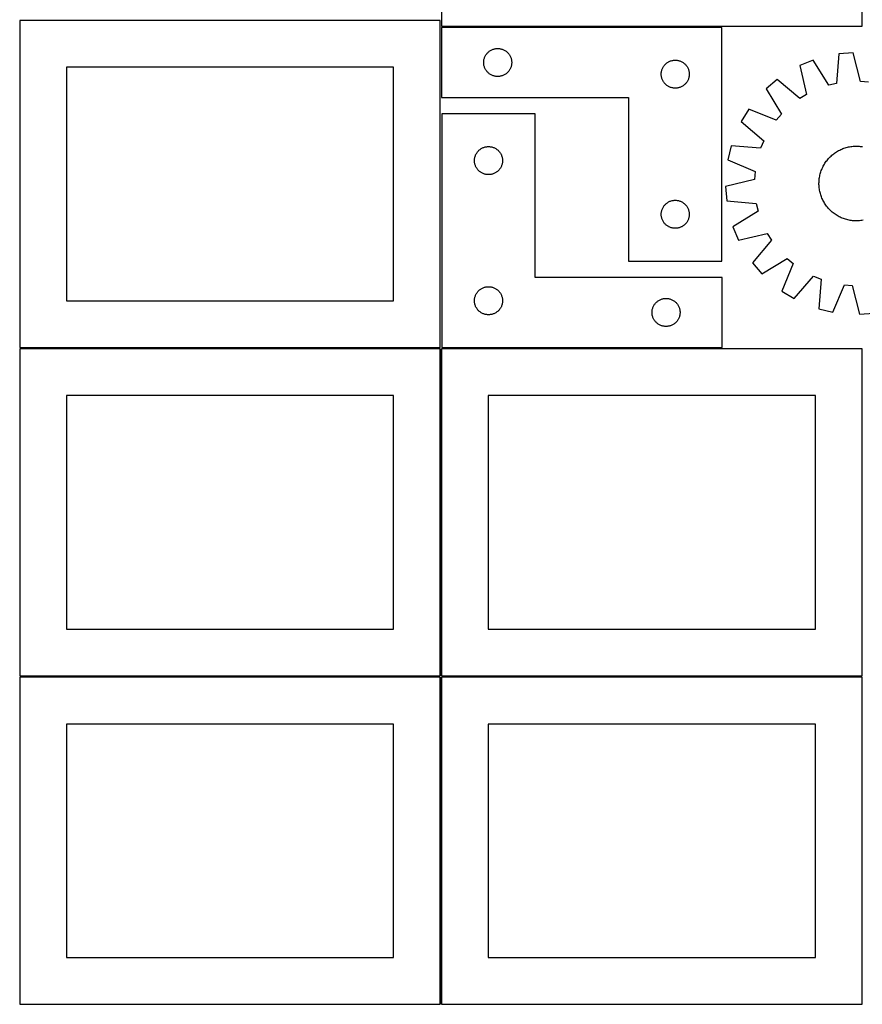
# Model space of a CAD drawing. Header units: millimetres. Extents: x 7 to 1493, y 7 to 2993.
# Tile 1 of 15: x 7 to 908, y 7 to 1060. Entities that reach past the tile are written whole.
import ezdxf

# ---------------------------------------------------------------- set-up
doc = ezdxf.new("R2010")
doc.units = ezdxf.units.MM
doc.layers.add('COMMON', color=5, linetype='CONTINUOUS', true_color=0x0000ff)
doc.layers.add('CUT', color=7, linetype='CONTINUOUS', true_color=0x000000)

msp = doc.modelspace()

# ---------------------------------------------------------------- linework, layer by layer
at = {"layer": 'COMMON'}
for p, q in [((458.089687, 1052.796075), (758.089687, 1052.796075)), ((457.299608, 358.024779), (457.299608, 708.024779)), ((758.244477, 708.77478), (458.244477, 708.77478)), ((456.549607, 357.274779), (6.549607, 357.274779)), ((457.299608, 6.524778), (457.299608, 356.524778)), ((908.049608, 357.274779), (458.049608, 357.274779))]:
    msp.add_line(p, q, dxfattribs=at)
at = {"layer": 'CUT'}
for p, q in [((458.058479, 1403.546076), (458.058479, 1053.546076)), ((908.058479, 1053.546076), (908.058479, 1403.546076)), ((456.524767, 1059.549513), (6.524767, 1059.549513)), ((6.524767, 1059.549513), (6.524767, 709.549513)), ((456.524767, 709.549513), (456.524767, 1059.549513)), ((458.058479, 1053.546076), (908.058479, 1053.546076)), ((758.089687, 1052.046075), (458.089687, 1052.046075)), ((458.089687, 1052.046075), (458.089687, 977.046075)), ((758.089687, 802.046075), (758.089687, 1052.046075)), ((505.035408, 1021.934296), (505.433053, 1022.596517)), ((505.433053, 1022.596517), (505.864262, 1023.237391)), ((505.864262, 1023.237391), (506.32789, 1023.855217)), ((506.32789, 1023.855217), (506.822708, 1024.448356)), ((506.822708, 1024.448356), (507.347404, 1025.015237)), ((507.347404, 1025.015237), (507.900587, 1025.554355)), ((507.900587, 1025.554355), (508.480789, 1026.064281)), ((508.480789, 1026.064281), (509.086473, 1026.543663)), ((509.086473, 1026.543663), (509.716031, 1026.99123)), ((509.716031, 1026.99123), (510.367795, 1027.405794)), ((510.367795, 1027.405794), (511.040036, 1027.786257)), ((511.040036, 1027.786257), (511.730971, 1028.131608)), ((511.730971, 1028.131608), (512.438768, 1028.440934)), ((512.438768, 1028.440934), (513.161551, 1028.713413)), ((513.161551, 1028.713413), (513.897402, 1028.948323)), ((513.897402, 1028.948323), (514.644371, 1029.14504)), ((514.644371, 1029.14504), (515.400475, 1029.303044)), ((515.400475, 1029.303044), (516.163711, 1029.421915)), ((516.163711, 1029.421915), (516.932055, 1029.501337)), ((516.932055, 1029.501337), (517.703468, 1029.541102)), ((517.703468, 1029.541102), (518.475905, 1029.541102)), ((518.475905, 1029.541102), (519.247319, 1029.501337)), ((519.247319, 1029.501337), (520.015662, 1029.421915)), ((520.015662, 1029.421915), (520.778898, 1029.303044)), ((520.778898, 1029.303044), (521.535003, 1029.14504)), ((521.535003, 1029.14504), (522.281971, 1028.948323)), ((522.281971, 1028.948323), (523.017822, 1028.713413)), ((523.017822, 1028.713413), (523.740605, 1028.440934)), ((523.740605, 1028.440934), (524.448403, 1028.131608)), ((524.448403, 1028.131608), (525.139338, 1027.786257)), ((525.139338, 1027.786257), (525.811579, 1027.405794)), ((525.811579, 1027.405794), (526.463343, 1026.99123)), ((526.463343, 1026.99123), (527.092901, 1026.543663)), ((527.092901, 1026.543663), (527.698584, 1026.064281)), ((527.698584, 1026.064281), (528.278787, 1025.554355)), ((528.278787, 1025.554355), (528.83197, 1025.015237)), ((528.83197, 1025.015237), (529.356666, 1024.448356)), ((529.356666, 1024.448356), (529.851484, 1023.855217)), ((529.851484, 1023.855217), (530.315112, 1023.237391)), ((530.315112, 1023.237391), (530.74632, 1022.596517)), ((530.74632, 1022.596517), (531.143965, 1021.934296)), ((883.327872, 1023.760192), (880.650573, 992.10886)), ((898.666889, 1024.962316), (883.327872, 1023.760192)), ((906.24227, 994.11449), (898.666889, 1024.962316)), ((503.089687, 1014.546075), (503.109575, 1015.318256)), ((503.109575, 1013.773893), (503.089687, 1014.546075)), ((503.109575, 1015.318256), (503.169189, 1016.088389)), ((503.169189, 1013.00376), (503.109575, 1013.773893)), ((503.169189, 1016.088389), (503.268368, 1016.854433)), ((503.268368, 1012.237716), (503.169189, 1013.00376)), ((503.268368, 1016.854433), (503.406851, 1017.614356)), ((503.406851, 1011.477794), (503.268368, 1012.237716)), ((503.406851, 1017.614356), (503.584271, 1018.366141)), ((503.584271, 1018.366141), (503.800156, 1019.107797)), ((503.800156, 1019.107797), (504.053934, 1019.837356)), ((504.053934, 1019.837356), (504.344933, 1020.552883)), ((504.344933, 1020.552883), (504.67238, 1021.252481)), ((504.67238, 1021.252481), (505.035408, 1021.934296)), ((531.143965, 1021.934296), (531.506993, 1021.252481)), ((531.506993, 1021.252481), (531.83444, 1020.552883)), ((531.83444, 1020.552883), (532.125439, 1019.837356)), ((532.125439, 1019.837356), (532.379217, 1019.107797)), ((532.379217, 1019.107797), (532.595103, 1018.366141)), ((532.595103, 1018.366141), (532.772522, 1017.614356)), ((532.772522, 1017.614356), (532.911005, 1016.854433)), ((532.911005, 1012.237716), (532.772522, 1011.477794)), ((532.911005, 1016.854433), (533.010185, 1016.088389)), ((533.010185, 1013.00376), (532.911005, 1012.237716)), ((533.010185, 1016.088389), (533.069798, 1015.318256)), ((533.069798, 1013.773893), (533.010185, 1013.00376)), ((533.069798, 1015.318256), (533.089687, 1014.546075)), ((533.089687, 1014.546075), (533.069798, 1013.773893)), ((696.32789, 1011.355217), (696.822708, 1011.948356)), ((696.822708, 1011.948356), (697.347404, 1012.515237)), ((697.347404, 1012.515237), (697.900587, 1013.054355)), ((697.900587, 1013.054355), (698.480789, 1013.564281)), ((698.480789, 1013.564281), (699.086473, 1014.043663)), ((699.086473, 1014.043663), (699.716031, 1014.49123)), ((699.716031, 1014.49123), (700.367795, 1014.905794)), ((700.367795, 1014.905794), (701.040036, 1015.286257)), ((701.040036, 1015.286257), (701.730971, 1015.631608)), ((701.730971, 1015.631608), (702.438768, 1015.940934)), ((702.438768, 1015.940934), (703.161551, 1016.213413)), ((703.161551, 1016.213413), (703.897402, 1016.448323)), ((703.897402, 1016.448323), (704.644371, 1016.64504)), ((704.644371, 1016.64504), (705.400475, 1016.803044)), ((705.400475, 1016.803044), (706.163711, 1016.921915)), ((706.163711, 1016.921915), (706.932055, 1017.001337)), ((706.932055, 1017.001337), (707.703468, 1017.041102)), ((707.703468, 1017.041102), (708.475905, 1017.041102)), ((708.475905, 1017.041102), (709.247319, 1017.001337)), ((709.247319, 1017.001337), (710.015662, 1016.921915)), ((710.015662, 1016.921915), (710.778898, 1016.803044)), ((710.778898, 1016.803044), (711.535003, 1016.64504)), ((711.535003, 1016.64504), (712.281971, 1016.448323)), ((712.281971, 1016.448323), (713.017822, 1016.213413)), ((713.017822, 1016.213413), (713.740605, 1015.940934)), ((713.740605, 1015.940934), (714.448403, 1015.631608)), ((714.448403, 1015.631608), (715.139338, 1015.286257)), ((715.139338, 1015.286257), (715.811579, 1014.905794)), ((715.811579, 1014.905794), (716.463343, 1014.49123)), ((716.463343, 1014.49123), (717.092901, 1014.043663)), ((717.092901, 1014.043663), (717.698584, 1013.564281)), ((717.698584, 1013.564281), (718.278787, 1013.054355)), ((718.278787, 1013.054355), (718.83197, 1012.515237)), ((718.83197, 1012.515237), (719.356666, 1011.948356)), ((719.356666, 1011.948356), (719.851484, 1011.355217)), ((855.575363, 1017.107069), (841.358568, 1011.223764)), ((872.312481, 990.109965), (855.575363, 1017.107069)), ((406.524767, 1009.549513), (56.524767, 1009.549513)), ((56.524767, 1009.549513), (56.524767, 759.549513)), ((406.524767, 759.549513), (406.524767, 1009.549513)), ((503.584271, 1010.726008), (503.406851, 1011.477794)), ((503.800156, 1009.984352), (503.584271, 1010.726008)), ((504.053934, 1009.254793), (503.800156, 1009.984352)), ((504.344933, 1008.539266), (504.053934, 1009.254793)), ((504.67238, 1007.839668), (504.344933, 1008.539266)), ((505.035408, 1007.157854), (504.67238, 1007.839668)), ((505.433053, 1006.495632), (505.035408, 1007.157854)), ((505.864262, 1005.854758), (505.433053, 1006.495632)), ((506.32789, 1005.236932), (505.864262, 1005.854758)), ((506.822708, 1004.643793), (506.32789, 1005.236932)), ((507.347404, 1004.076912), (506.822708, 1004.643793)), ((507.900587, 1003.537794), (507.347404, 1004.076912)), ((508.480789, 1003.027868), (507.900587, 1003.537794)), ((509.086473, 1002.548486), (508.480789, 1003.027868)), ((509.716031, 1002.100919), (509.086473, 1002.548486)), ((510.367795, 1001.686355), (509.716031, 1002.100919)), ((511.040036, 1001.305893), (510.367795, 1001.686355)), ((511.730971, 1000.960541), (511.040036, 1001.305893)), ((525.139338, 1001.305893), (524.448403, 1000.960541)), ((525.811579, 1001.686355), (525.139338, 1001.305893)), ((526.463343, 1002.100919), (525.811579, 1001.686355)), ((527.092901, 1002.548486), (526.463343, 1002.100919)), ((527.698584, 1003.027868), (527.092901, 1002.548486)), ((528.278787, 1003.537794), (527.698584, 1003.027868)), ((528.83197, 1004.076912), (528.278787, 1003.537794)), ((529.356666, 1004.643793), (528.83197, 1004.076912)), ((529.851484, 1005.236932), (529.356666, 1004.643793)), ((530.315112, 1005.854758), (529.851484, 1005.236932)), ((530.74632, 1006.495632), (530.315112, 1005.854758)), ((531.143965, 1007.157854), (530.74632, 1006.495632)), ((531.506993, 1007.839668), (531.143965, 1007.157854)), ((531.83444, 1008.539266), (531.506993, 1007.839668)), ((532.125439, 1009.254793), (531.83444, 1008.539266)), ((532.379217, 1009.984352), (532.125439, 1009.254793)), ((532.595103, 1010.726008), (532.379217, 1009.984352)), ((532.772522, 1011.477794), (532.595103, 1010.726008)), ((693.089687, 1002.046075), (693.109575, 1002.818256)), ((693.109575, 1001.273893), (693.089687, 1002.046075)), ((693.109575, 1002.818256), (693.169189, 1003.588389)), ((693.169189, 1000.50376), (693.109575, 1001.273893)), ((693.169189, 1003.588389), (693.268368, 1004.354433)), ((693.268368, 1004.354433), (693.406851, 1005.114356)), ((693.406851, 1005.114356), (693.584271, 1005.866141)), ((693.584271, 1005.866141), (693.800156, 1006.607797)), ((693.800156, 1006.607797), (694.053934, 1007.337356)), ((694.053934, 1007.337356), (694.344933, 1008.052883)), ((694.344933, 1008.052883), (694.67238, 1008.752481)), ((694.67238, 1008.752481), (695.035408, 1009.434296)), ((695.035408, 1009.434296), (695.433053, 1010.096517)), ((695.433053, 1010.096517), (695.864262, 1010.737391)), ((695.864262, 1010.737391), (696.32789, 1011.355217)), ((719.851484, 1011.355217), (720.315112, 1010.737391)), ((720.315112, 1010.737391), (720.74632, 1010.096517)), ((720.74632, 1010.096517), (721.143965, 1009.434296)), ((721.143965, 1009.434296), (721.506993, 1008.752481)), ((721.506993, 1008.752481), (721.83444, 1008.052883)), ((721.83444, 1008.052883), (722.125439, 1007.337356)), ((722.125439, 1007.337356), (722.379217, 1006.607797)), ((722.379217, 1006.607797), (722.595103, 1005.866141)), ((722.595103, 1005.866141), (722.772522, 1005.114356)), ((722.772522, 1005.114356), (722.911005, 1004.354433)), ((722.911005, 1004.354433), (723.010185, 1003.588389)), ((723.010185, 1003.588389), (723.069798, 1002.818256)), ((723.069798, 1001.273893), (723.010185, 1000.50376)), ((723.069798, 1002.818256), (723.089687, 1002.046075)), ((723.089687, 1002.046075), (723.069798, 1001.273893)), ((841.358568, 1011.223764), (848.593104, 980.294227)), ((512.438768, 1000.651215), (511.730971, 1000.960541)), ((513.161551, 1000.378736), (512.438768, 1000.651215)), ((513.897402, 1000.143826), (513.161551, 1000.378736)), ((514.644371, 999.947109), (513.897402, 1000.143826)), ((515.400475, 999.789105), (514.644371, 999.947109)), ((516.163711, 999.670234), (515.400475, 999.789105)), ((516.932055, 999.590812), (516.163711, 999.670234)), ((517.703468, 999.551048), (516.932055, 999.590812)), ((518.475905, 999.551048), (517.703468, 999.551048)), ((519.247319, 999.590812), (518.475905, 999.551048)), ((520.015662, 999.670234), (519.247319, 999.590812)), ((520.778898, 999.789105), (520.015662, 999.670234)), ((521.535003, 999.947109), (520.778898, 999.789105)), ((522.281971, 1000.143826), (521.535003, 999.947109)), ((523.017822, 1000.378736), (522.281971, 1000.143826)), ((523.740605, 1000.651215), (523.017822, 1000.378736)), ((524.448403, 1000.960541), (523.740605, 1000.651215)), ((693.268368, 999.737716), (693.169189, 1000.50376)), ((693.406851, 998.977794), (693.268368, 999.737716)), ((693.584271, 998.226008), (693.406851, 998.977794)), ((693.800156, 997.484352), (693.584271, 998.226008)), ((694.053934, 996.754793), (693.800156, 997.484352)), ((694.344933, 996.039266), (694.053934, 996.754793)), ((694.67238, 995.339668), (694.344933, 996.039266)), ((695.035408, 994.657854), (694.67238, 995.339668)), ((695.433053, 993.995632), (695.035408, 994.657854)), ((695.864262, 993.354758), (695.433053, 993.995632)), ((696.32789, 992.736932), (695.864262, 993.354758)), ((696.822708, 992.143793), (696.32789, 992.736932)), ((697.347404, 991.576912), (696.822708, 992.143793)), ((697.900587, 991.037794), (697.347404, 991.576912)), ((698.480789, 990.527868), (697.900587, 991.037794)), ((718.278787, 991.037794), (717.698584, 990.527868)), ((718.83197, 991.576912), (718.278787, 991.037794)), ((719.356666, 992.143793), (718.83197, 991.576912)), ((719.851484, 992.736932), (719.356666, 992.143793)), ((720.315112, 993.354758), (719.851484, 992.736932)), ((720.74632, 993.995632), (720.315112, 993.354758)), ((721.143965, 994.657854), (720.74632, 993.995632)), ((721.506993, 995.339668), (721.143965, 994.657854)), ((721.83444, 996.039266), (721.506993, 995.339668)), ((722.125439, 996.754793), (721.83444, 996.039266)), ((722.379217, 997.484352), (722.125439, 996.754793)), ((722.595103, 998.226008), (722.379217, 997.484352)), ((722.772522, 998.977794), (722.595103, 998.226008)), ((722.911005, 999.737716), (722.772522, 998.977794)), ((723.010185, 1000.50376), (722.911005, 999.737716)), ((817.020291, 996.320271), (805.317356, 986.331684)), ((841.2808, 975.816553), (817.020291, 996.320271)), ((880.650573, 992.10886), (872.312481, 990.109965)), ((914.78996, 993.43894), (906.24227, 994.11449)), ((699.086473, 990.048486), (698.480789, 990.527868)), ((699.716031, 989.600919), (699.086473, 990.048486)), ((700.367795, 989.186355), (699.716031, 989.600919)), ((701.040036, 988.805893), (700.367795, 989.186355)), ((701.730971, 988.460541), (701.040036, 988.805893)), ((702.438768, 988.151215), (701.730971, 988.460541)), ((703.161551, 987.878736), (702.438768, 988.151215)), ((703.897402, 987.643826), (703.161551, 987.878736)), ((704.644371, 987.447109), (703.897402, 987.643826)), ((705.400475, 987.289105), (704.644371, 987.447109)), ((706.163711, 987.170234), (705.400475, 987.289105)), ((706.932055, 987.090812), (706.163711, 987.170234)), ((707.703468, 987.051048), (706.932055, 987.090812)), ((708.475905, 987.051048), (707.703468, 987.051048)), ((709.247319, 987.090812), (708.475905, 987.051048)), ((710.015662, 987.170234), (709.247319, 987.090812)), ((710.778898, 987.289105), (710.015662, 987.170234)), ((711.535003, 987.447109), (710.778898, 987.289105)), ((712.281971, 987.643826), (711.535003, 987.447109)), ((713.017822, 987.878736), (712.281971, 987.643826)), ((713.740605, 988.151215), (713.017822, 987.878736)), ((714.448403, 988.460541), (713.740605, 988.151215)), ((715.139338, 988.805893), (714.448403, 988.460541)), ((715.811579, 989.186355), (715.139338, 988.805893)), ((716.463343, 989.600919), (715.811579, 989.186355)), ((717.092901, 990.048486), (716.463343, 989.600919)), ((717.698584, 990.527868), (717.092901, 990.048486)), ((805.317356, 986.331684), (821.755562, 959.151542)), ((848.593104, 980.294227), (841.2808, 975.816553)), ((458.089687, 977.046075), (658.089687, 977.046075)), ((658.089687, 977.046075), (658.089687, 802.046075)), ((558.244477, 959.52478), (458.244477, 959.52478)), ((458.244477, 959.52478), (458.244477, 709.52478)), ((558.244477, 784.52478), (558.244477, 959.52478)), ((786.775712, 964.636679), (778.732203, 951.520562)), ((816.184824, 952.633394), (786.775712, 964.636679)), ((821.755562, 959.151542), (816.184824, 952.633394)), ((778.732203, 951.520562), (802.764991, 930.750396)), ((802.764991, 930.750396), (799.481124, 922.829816)), ((494.827171, 916.231187), (495.190198, 916.913001)), ((495.190198, 916.913001), (495.587844, 917.575223)), ((495.587844, 917.575223), (496.019052, 918.216096)), ((496.019052, 918.216096), (496.48268, 918.833922)), ((496.48268, 918.833922), (496.977498, 919.427062)), ((496.977498, 919.427062), (497.502194, 919.993942)), ((497.502194, 919.993942), (498.055377, 920.53306)), ((498.055377, 920.53306), (498.635579, 921.042987)), ((498.635579, 921.042987), (499.241263, 921.522369)), ((499.241263, 921.522369), (499.870821, 921.969935)), ((499.870821, 921.969935), (500.522585, 922.384499)), ((500.522585, 922.384499), (501.194826, 922.764962)), ((501.194826, 922.764962), (501.885761, 923.110314)), ((501.885761, 923.110314), (502.593559, 923.41964)), ((502.593559, 923.41964), (503.316341, 923.692118)), ((503.316341, 923.692118), (504.052192, 923.927028)), ((504.052192, 923.927028), (504.799161, 924.123746)), ((504.799161, 924.123746), (505.555266, 924.281749)), ((505.555266, 924.281749), (506.318502, 924.40062)), ((506.318502, 924.40062), (507.086845, 924.480043)), ((507.086845, 924.480043), (507.858258, 924.519807)), ((507.858258, 924.519807), (508.630696, 924.519807)), ((508.630696, 924.519807), (509.402109, 924.480043)), ((509.402109, 924.480043), (510.170452, 924.40062)), ((510.170452, 924.40062), (510.933688, 924.281749)), ((510.933688, 924.281749), (511.689793, 924.123746)), ((511.689793, 924.123746), (512.436762, 923.927028)), ((512.436762, 923.927028), (513.172613, 923.692118)), ((513.172613, 923.692118), (513.895395, 923.41964)), ((513.895395, 923.41964), (514.603193, 923.110314)), ((514.603193, 923.110314), (515.294128, 922.764962)), ((515.294128, 922.764962), (515.966369, 922.384499)), ((515.966369, 922.384499), (516.618133, 921.969935)), ((516.618133, 921.969935), (517.247691, 921.522369)), ((517.247691, 921.522369), (517.853375, 921.042987)), ((517.853375, 921.042987), (518.433577, 920.53306)), ((518.433577, 920.53306), (518.98676, 919.993942)), ((518.98676, 919.993942), (519.511456, 919.427062)), ((519.511456, 919.427062), (520.006274, 918.833922)), ((520.006274, 918.833922), (520.469902, 918.216096)), ((520.469902, 918.216096), (520.90111, 917.575223)), ((520.90111, 917.575223), (521.298756, 916.913001)), ((521.298756, 916.913001), (521.661783, 916.231187)), ((767.802176, 925.157703), (764.205448, 910.197954)), ((799.481124, 922.829816), (767.802176, 925.157703)), ((877.662344, 916.805861), (878.673356, 917.552092)), ((878.673356, 917.552092), (879.70731, 918.266198)), ((879.70731, 918.266198), (880.763183, 918.947475)), ((880.763183, 918.947475), (881.839935, 919.595249)), ((881.839935, 919.595249), (882.936503, 920.208882)), ((882.936503, 920.208882), (884.051805, 920.787769)), ((884.051805, 920.787769), (885.184739, 921.331337)), ((885.184739, 921.331337), (886.334188, 921.839051)), ((886.334188, 921.839051), (887.499018, 922.310409)), ((887.499018, 922.310409), (888.678079, 922.744946)), ((888.678079, 922.744946), (889.870207, 923.142234)), ((889.870207, 923.142234), (891.074226, 923.50188)), ((891.074226, 923.50188), (892.288947, 923.82353)), ((892.288947, 923.82353), (893.513173, 924.106865)), ((893.513173, 924.106865), (894.745694, 924.351607)), ((894.745694, 924.351607), (895.985294, 924.557513)), ((895.985294, 924.557513), (897.230751, 924.724382)), ((897.230751, 924.724382), (898.480834, 924.852047)), ((898.480834, 924.852047), (899.734311, 924.940383)), ((899.734311, 924.940383), (900.989944, 924.989303)), ((900.989944, 924.989303), (902.246493, 924.998758)), ((902.246493, 924.998758), (903.50272, 924.968739)), ((903.50272, 924.968739), (904.757384, 924.899277)), ((904.757384, 924.899277), (906.009247, 924.790438)), ((906.009247, 924.790438), (907.257074, 924.642331)), ((907.257074, 924.642331), (908.499632, 924.455103)), ((493.244477, 909.52478), (493.264366, 910.296961)), ((493.264366, 908.752599), (493.244477, 909.52478)), ((493.264366, 910.296961), (493.323979, 911.067095)), ((493.323979, 907.982465), (493.264366, 908.752599)), ((493.323979, 911.067095), (493.423159, 911.833139)), ((493.423159, 907.216421), (493.323979, 907.982465)), ((493.423159, 911.833139), (493.561642, 912.593061)), ((493.561642, 906.456499), (493.423159, 907.216421)), ((493.561642, 912.593061), (493.739061, 913.344847)), ((493.739061, 905.704713), (493.561642, 906.456499)), ((493.739061, 913.344847), (493.954946, 914.086502)), ((493.954946, 914.086502), (494.208725, 914.816061)), ((494.208725, 914.816061), (494.499723, 915.531589)), ((494.499723, 915.531589), (494.827171, 916.231187)), ((521.661783, 916.231187), (521.989231, 915.531589)), ((521.989231, 915.531589), (522.280229, 914.816061)), ((522.280229, 914.816061), (522.534008, 914.086502)), ((522.534008, 914.086502), (522.749893, 913.344847)), ((522.749893, 913.344847), (522.927312, 912.593061)), ((522.927312, 906.456499), (522.749893, 905.704713)), ((522.927312, 912.593061), (523.065795, 911.833139)), ((523.065795, 907.216421), (522.927312, 906.456499)), ((523.065795, 911.833139), (523.164975, 911.067095)), ((523.164975, 907.982465), (523.065795, 907.216421)), ((523.164975, 911.067095), (523.224588, 910.296961)), ((523.224588, 908.752599), (523.164975, 907.982465)), ((523.224588, 910.296961), (523.244477, 909.52478)), ((523.244477, 909.52478), (523.224588, 908.752599)), ((764.205448, 910.197954), (793.480322, 897.870892)), ((867.657261, 905.642817), (868.32257, 906.708824)), ((868.32257, 906.708824), (869.021036, 907.753406)), ((869.021036, 907.753406), (869.751968, 908.775534)), ((869.751968, 908.775534), (870.514645, 909.774198)), ((870.514645, 909.774198), (871.308314, 910.748414)), ((871.308314, 910.748414), (872.132193, 911.697219)), ((872.132193, 911.697219), (872.985468, 912.619677)), ((872.985468, 912.619677), (873.867297, 913.514877)), ((873.867297, 913.514877), (874.77681, 914.381938)), ((874.77681, 914.381938), (875.713109, 915.220001)), ((875.713109, 915.220001), (876.67527, 916.028242)), ((876.67527, 916.028242), (877.662344, 916.805861)), ((493.954946, 904.963058), (493.739061, 905.704713)), ((494.208725, 904.233499), (493.954946, 904.963058)), ((494.499723, 903.517971), (494.208725, 904.233499)), ((494.827171, 902.818373), (494.499723, 903.517971)), ((495.190198, 902.136559), (494.827171, 902.818373)), ((495.587844, 901.474337), (495.190198, 902.136559)), ((496.019052, 900.833464), (495.587844, 901.474337)), ((496.48268, 900.215638), (496.019052, 900.833464)), ((496.977498, 899.622498), (496.48268, 900.215638)), ((497.502194, 899.055618), (496.977498, 899.622498)), ((498.055377, 898.5165), (497.502194, 899.055618)), ((498.635579, 898.006573), (498.055377, 898.5165)), ((499.241263, 897.527191), (498.635579, 898.006573)), ((499.870821, 897.079625), (499.241263, 897.527191)), ((500.522585, 896.665061), (499.870821, 897.079625)), ((501.194826, 896.284598), (500.522585, 896.665061)), ((501.885761, 895.939246), (501.194826, 896.284598)), ((502.593559, 895.62992), (501.885761, 895.939246)), ((514.603193, 895.939246), (513.895395, 895.62992)), ((515.294128, 896.284598), (514.603193, 895.939246)), ((515.966369, 896.665061), (515.294128, 896.284598)), ((516.618133, 897.079625), (515.966369, 896.665061)), ((517.247691, 897.527191), (516.618133, 897.079625)), ((517.853375, 898.006573), (517.247691, 897.527191)), ((518.433577, 898.5165), (517.853375, 898.006573)), ((518.98676, 899.055618), (518.433577, 898.5165)), ((519.511456, 899.622498), (518.98676, 899.055618)), ((520.006274, 900.215638), (519.511456, 899.622498)), ((520.469902, 900.833464), (520.006274, 900.215638)), ((520.90111, 901.474337), (520.469902, 900.833464)), ((521.298756, 902.136559), (520.90111, 901.474337)), ((521.661783, 902.818373), (521.298756, 902.136559)), ((521.989231, 903.517971), (521.661783, 902.818373)), ((522.280229, 904.233499), (521.989231, 903.517971)), ((522.534008, 904.963058), (522.280229, 904.233499)), ((522.749893, 905.704713), (522.534008, 904.963058)), ((793.480322, 897.870892), (792.804772, 889.323202)), ((863.258539, 895.264404), (863.600026, 896.473699)), ((863.600026, 896.473699), (863.979328, 897.671671)), ((863.979328, 897.671671), (864.396073, 898.857137)), ((864.396073, 898.857137), (864.849849, 900.028928)), ((864.849849, 900.028928), (865.340207, 901.185888)), ((865.340207, 901.185888), (865.866665, 902.326874)), ((865.866665, 902.326874), (866.428701, 903.450761)), ((866.428701, 903.450761), (867.025763, 904.556439)), ((867.025763, 904.556439), (867.657261, 905.642817)), ((503.316341, 895.357442), (502.593559, 895.62992)), ((504.052192, 895.122532), (503.316341, 895.357442)), ((504.799161, 894.925814), (504.052192, 895.122532)), ((505.555266, 894.767811), (504.799161, 894.925814)), ((506.318502, 894.64894), (505.555266, 894.767811)), ((507.086845, 894.569517), (506.318502, 894.64894)), ((507.858258, 894.529753), (507.086845, 894.569517)), ((508.630696, 894.529753), (507.858258, 894.529753)), ((509.402109, 894.569517), (508.630696, 894.529753)), ((510.170452, 894.64894), (509.402109, 894.569517)), ((510.933688, 894.767811), (510.170452, 894.64894)), ((511.689793, 894.925814), (510.933688, 894.767811)), ((512.436762, 895.122532), (511.689793, 894.925814)), ((513.172613, 895.357442), (512.436762, 895.122532)), ((513.895395, 895.62992), (513.172613, 895.357442)), ((792.804772, 889.323202), (761.956946, 881.747821)), ((861.920505, 885.327425), (861.950523, 886.583652)), ((861.92996, 884.070876), (861.920505, 885.327425)), ((861.950523, 886.583652), (862.019986, 887.838316)), ((862.019986, 887.838316), (862.128824, 889.090179)), ((862.128824, 889.090179), (862.276931, 890.338006)), ((862.276931, 890.338006), (862.46416, 891.580565)), ((862.46416, 891.580565), (862.690326, 892.816629)), ((862.690326, 892.816629), (862.955206, 894.04498)), ((862.955206, 894.04498), (863.258539, 895.264404)), ((761.956946, 881.747821), (763.159071, 866.408804)), ((861.97888, 882.815243), (861.92996, 884.070876)), ((862.067216, 881.561766), (861.97888, 882.815243)), ((862.194881, 880.311683), (862.067216, 881.561766)), ((862.361749, 879.066226), (862.194881, 880.311683)), ((862.567656, 877.826626), (862.361749, 879.066226)), ((862.812397, 876.594105), (862.567656, 877.826626)), ((863.095733, 875.369879), (862.812397, 876.594105)), ((863.417382, 874.155158), (863.095733, 875.369879)), ((699.086473, 864.043663), (699.716031, 864.49123)), ((699.716031, 864.49123), (700.367795, 864.905794)), ((700.367795, 864.905794), (701.040036, 865.286257)), ((701.040036, 865.286257), (701.730971, 865.631608)), ((701.730971, 865.631608), (702.438768, 865.940934)), ((702.438768, 865.940934), (703.161551, 866.213413)), ((703.161551, 866.213413), (703.897402, 866.448323)), ((703.897402, 866.448323), (704.644371, 866.64504)), ((704.644371, 866.64504), (705.400475, 866.803044)), ((705.400475, 866.803044), (706.163711, 866.921915)), ((706.163711, 866.921915), (706.932055, 867.001337)), ((706.932055, 867.001337), (707.703468, 867.041102)), ((707.703468, 867.041102), (708.475905, 867.041102)), ((708.475905, 867.041102), (709.247319, 867.001337)), ((709.247319, 867.001337), (710.015662, 866.921915)), ((710.015662, 866.921915), (710.778898, 866.803044)), ((710.778898, 866.803044), (711.535003, 866.64504)), ((711.535003, 866.64504), (712.281971, 866.448323)), ((712.281971, 866.448323), (713.017822, 866.213413)), ((713.017822, 866.213413), (713.740605, 865.940934)), ((713.740605, 865.940934), (714.448403, 865.631608)), ((714.448403, 865.631608), (715.139338, 865.286257)), ((715.139338, 865.286257), (715.811579, 864.905794)), ((715.811579, 864.905794), (716.463343, 864.49123)), ((716.463343, 864.49123), (717.092901, 864.043663)), ((763.159071, 866.408804), (794.810403, 863.731505)), ((863.777028, 872.951139), (863.417382, 874.155158)), ((864.174316, 871.759011), (863.777028, 872.951139)), ((864.608854, 870.57995), (864.174316, 871.759011)), ((865.080212, 869.41512), (864.608854, 870.57995)), ((865.587925, 868.265671), (865.080212, 869.41512)), ((866.131494, 867.132737), (865.587925, 868.265671)), ((866.71038, 866.017435), (866.131494, 867.132737)), ((867.324013, 864.920867), (866.71038, 866.017435)), ((867.971788, 863.844115), (867.324013, 864.920867)), ((693.109575, 852.818256), (693.169189, 853.588389)), ((693.169189, 853.588389), (693.268368, 854.354433)), ((693.268368, 854.354433), (693.406851, 855.114356)), ((693.406851, 855.114356), (693.584271, 855.866141)), ((693.584271, 855.866141), (693.800156, 856.607797)), ((693.800156, 856.607797), (694.053934, 857.337356)), ((694.053934, 857.337356), (694.344933, 858.052883)), ((694.344933, 858.052883), (694.67238, 858.752481)), ((694.67238, 858.752481), (695.035408, 859.434296)), ((695.035408, 859.434296), (695.433053, 860.096517)), ((695.433053, 860.096517), (695.864262, 860.737391)), ((695.864262, 860.737391), (696.32789, 861.355217)), ((696.32789, 861.355217), (696.822708, 861.948356)), ((696.822708, 861.948356), (697.347404, 862.515237)), ((697.347404, 862.515237), (697.900587, 863.054355)), ((697.900587, 863.054355), (698.480789, 863.564281)), ((698.480789, 863.564281), (699.086473, 864.043663)), ((717.092901, 864.043663), (717.698584, 863.564281)), ((717.698584, 863.564281), (718.278787, 863.054355)), ((718.278787, 863.054355), (718.83197, 862.515237)), ((718.83197, 862.515237), (719.356666, 861.948356)), ((719.356666, 861.948356), (719.851484, 861.355217)), ((719.851484, 861.355217), (720.315112, 860.737391)), ((720.315112, 860.737391), (720.74632, 860.096517)), ((720.74632, 860.096517), (721.143965, 859.434296)), ((721.143965, 859.434296), (721.506993, 858.752481)), ((721.506993, 858.752481), (721.83444, 858.052883)), ((721.83444, 858.052883), (722.125439, 857.337356)), ((722.125439, 857.337356), (722.379217, 856.607797)), ((722.379217, 856.607797), (722.595103, 855.866141)), ((722.595103, 855.866141), (722.772522, 855.114356)), ((722.772522, 855.114356), (722.911005, 854.354433)), ((722.911005, 854.354433), (723.010185, 853.588389)), ((723.010185, 853.588389), (723.069798, 852.818256)), ((796.809298, 855.393413), (769.812194, 838.656295)), ((794.810403, 863.731505), (796.809298, 855.393413)), ((868.653064, 862.788242), (867.971788, 863.844115)), ((869.36717, 861.754288), (868.653064, 862.788242)), ((870.113401, 860.743276), (869.36717, 861.754288)), ((870.891021, 859.756202), (870.113401, 860.743276)), ((871.699261, 858.794041), (870.891021, 859.756202)), ((872.537325, 857.857742), (871.699261, 858.794041)), ((873.404385, 856.948229), (872.537325, 857.857742)), ((874.299586, 856.0664), (873.404385, 856.948229)), ((875.222044, 855.213125), (874.299586, 856.0664)), ((876.170849, 854.389246), (875.222044, 855.213125)), ((877.145064, 853.595577), (876.170849, 854.389246)), ((878.143728, 852.8329), (877.145064, 853.595577)), ((693.089687, 852.046075), (693.109575, 852.818256)), ((693.109575, 851.273893), (693.089687, 852.046075)), ((693.169189, 850.50376), (693.109575, 851.273893)), ((693.268368, 849.737716), (693.169189, 850.50376)), ((693.406851, 848.977794), (693.268368, 849.737716)), ((693.584271, 848.226008), (693.406851, 848.977794)), ((693.800156, 847.484352), (693.584271, 848.226008)), ((694.053934, 846.754793), (693.800156, 847.484352)), ((694.344933, 846.039266), (694.053934, 846.754793)), ((694.67238, 845.339668), (694.344933, 846.039266)), ((695.035408, 844.657854), (694.67238, 845.339668)), ((695.433053, 843.995632), (695.035408, 844.657854)), ((695.864262, 843.354758), (695.433053, 843.995632)), ((696.32789, 842.736932), (695.864262, 843.354758)), ((720.315112, 843.354758), (719.851484, 842.736932)), ((720.74632, 843.995632), (720.315112, 843.354758)), ((721.143965, 844.657854), (720.74632, 843.995632)), ((721.506993, 845.339668), (721.143965, 844.657854)), ((721.83444, 846.039266), (721.506993, 845.339668)), ((722.125439, 846.754793), (721.83444, 846.039266)), ((722.379217, 847.484352), (722.125439, 846.754793)), ((722.595103, 848.226008), (722.379217, 847.484352)), ((722.772522, 848.977794), (722.595103, 848.226008)), ((722.911005, 849.737716), (722.772522, 848.977794)), ((723.010185, 850.50376), (722.911005, 849.737716)), ((723.069798, 851.273893), (723.010185, 850.50376)), ((723.069798, 852.818256), (723.089687, 852.046075)), ((723.089687, 852.046075), (723.069798, 851.273893)), ((879.165856, 852.101968), (878.143728, 852.8329)), ((880.210439, 851.403502), (879.165856, 852.101968)), ((881.276445, 850.738193), (880.210439, 851.403502)), ((882.362824, 850.106695), (881.276445, 850.738193)), ((883.468502, 849.509633), (882.362824, 850.106695)), ((884.592389, 848.947597), (883.468502, 849.509633)), ((885.733375, 848.421139), (884.592389, 848.947597)), ((886.890334, 847.930781), (885.733375, 848.421139)), ((888.062125, 847.477005), (886.890334, 847.930781)), ((889.247592, 847.06026), (888.062125, 847.477005)), ((890.445564, 846.680958), (889.247592, 847.06026)), ((891.654858, 846.339471), (890.445564, 846.680958)), ((892.874283, 846.036138), (891.654858, 846.339471)), ((894.102633, 845.771258), (892.874283, 846.036138)), ((895.338698, 845.545092), (894.102633, 845.771258)), ((896.581257, 845.357863), (895.338698, 845.545092)), ((897.829083, 845.209756), (896.581257, 845.357863)), ((899.080946, 845.100918), (897.829083, 845.209756)), ((900.33561, 845.031455), (899.080946, 845.100918)), ((901.591837, 845.001437), (900.33561, 845.031455)), ((902.848387, 845.010892), (901.591837, 845.001437)), ((904.10402, 845.059812), (902.848387, 845.010892)), ((905.357496, 845.148148), (904.10402, 845.059812)), ((906.60758, 845.275813), (905.357496, 845.148148)), ((907.853036, 845.442681), (906.60758, 845.275813)), ((909.092637, 845.648588), (907.853036, 845.442681)), ((696.822708, 842.143793), (696.32789, 842.736932)), ((697.347404, 841.576912), (696.822708, 842.143793)), ((697.900587, 841.037794), (697.347404, 841.576912)), ((698.480789, 840.527868), (697.900587, 841.037794)), ((699.086473, 840.048486), (698.480789, 840.527868)), ((699.716031, 839.600919), (699.086473, 840.048486)), ((700.367795, 839.186355), (699.716031, 839.600919)), ((701.040036, 838.805893), (700.367795, 839.186355)), ((701.730971, 838.460541), (701.040036, 838.805893)), ((702.438768, 838.151215), (701.730971, 838.460541)), ((703.161551, 837.878736), (702.438768, 838.151215)), ((703.897402, 837.643826), (703.161551, 837.878736)), ((704.644371, 837.447109), (703.897402, 837.643826)), ((705.400475, 837.289105), (704.644371, 837.447109)), ((706.163711, 837.170234), (705.400475, 837.289105)), ((706.932055, 837.090812), (706.163711, 837.170234)), ((707.703468, 837.051048), (706.932055, 837.090812)), ((708.475905, 837.051048), (707.703468, 837.051048)), ((709.247319, 837.090812), (708.475905, 837.051048)), ((710.015662, 837.170234), (709.247319, 837.090812)), ((710.778898, 837.289105), (710.015662, 837.170234)), ((711.535003, 837.447109), (710.778898, 837.289105)), ((712.281971, 837.643826), (711.535003, 837.447109)), ((713.017822, 837.878736), (712.281971, 837.643826)), ((713.740605, 838.151215), (713.017822, 837.878736)), ((714.448403, 838.460541), (713.740605, 838.151215)), ((715.139338, 838.805893), (714.448403, 838.460541)), ((715.811579, 839.186355), (715.139338, 838.805893)), ((716.463343, 839.600919), (715.811579, 839.186355)), ((717.092901, 840.048486), (716.463343, 839.600919)), ((717.698584, 840.527868), (717.092901, 840.048486)), ((718.278787, 841.037794), (717.698584, 840.527868)), ((718.83197, 841.576912), (718.278787, 841.037794)), ((719.356666, 842.143793), (718.83197, 841.576912)), ((719.851484, 842.736932), (719.356666, 842.143793)), ((769.812194, 838.656295), (775.695499, 824.4395)), ((775.695499, 824.4395), (806.625035, 831.674036)), ((811.10271, 824.361732), (790.598991, 800.101223)), ((806.625035, 831.674036), (811.10271, 824.361732)), ((658.089687, 802.046075), (758.089687, 802.046075)), ((800.587578, 788.398288), (827.767721, 804.836494)), ((827.767721, 804.836494), (834.285869, 799.265756)), ((790.598991, 800.101223), (800.587578, 788.398288)), ((834.285869, 799.265756), (822.282584, 769.856644)), ((758.244477, 784.52478), (558.244477, 784.52478)), ((758.244477, 709.52478), (758.244477, 784.52478)), ((835.3987, 761.813135), (856.168867, 785.845923)), ((856.168867, 785.845923), (864.089446, 782.562056)), ((864.089446, 782.562056), (861.761559, 750.883108)), ((496.48268, 768.833922), (496.977498, 769.427062)), ((496.977498, 769.427062), (497.502194, 769.993942)), ((497.502194, 769.993942), (498.055377, 770.53306)), ((498.055377, 770.53306), (498.635579, 771.042987)), ((498.635579, 771.042987), (499.241263, 771.522369)), ((499.241263, 771.522369), (499.870821, 771.969935)), ((499.870821, 771.969935), (500.522585, 772.384499)), ((500.522585, 772.384499), (501.194826, 772.764962)), ((501.194826, 772.764962), (501.885761, 773.110314)), ((501.885761, 773.110314), (502.593559, 773.41964)), ((502.593559, 773.41964), (503.316341, 773.692118)), ((503.316341, 773.692118), (504.052192, 773.927028)), ((504.052192, 773.927028), (504.799161, 774.123746)), ((504.799161, 774.123746), (505.555266, 774.281749)), ((505.555266, 774.281749), (506.318502, 774.40062)), ((506.318502, 774.40062), (507.086845, 774.480043)), ((507.086845, 774.480043), (507.858258, 774.519807)), ((507.858258, 774.519807), (508.630696, 774.519807)), ((508.630696, 774.519807), (509.402109, 774.480043)), ((509.402109, 774.480043), (510.170452, 774.40062)), ((510.170452, 774.40062), (510.933688, 774.281749)), ((510.933688, 774.281749), (511.689793, 774.123746)), ((511.689793, 774.123746), (512.436762, 773.927028)), ((512.436762, 773.927028), (513.172613, 773.692118)), ((513.172613, 773.692118), (513.895395, 773.41964)), ((513.895395, 773.41964), (514.603193, 773.110314)), ((514.603193, 773.110314), (515.294128, 772.764962)), ((515.294128, 772.764962), (515.966369, 772.384499)), ((515.966369, 772.384499), (516.618133, 771.969935)), ((516.618133, 771.969935), (517.247691, 771.522369)), ((517.247691, 771.522369), (517.853375, 771.042987)), ((517.853375, 771.042987), (518.433577, 770.53306)), ((518.433577, 770.53306), (518.98676, 769.993942)), ((518.98676, 769.993942), (519.511456, 769.427062)), ((519.511456, 769.427062), (520.006274, 768.833922)), ((822.282584, 769.856644), (835.3987, 761.813135)), ((876.721308, 747.28638), (889.04837, 776.561254)), ((889.04837, 776.561254), (897.59606, 775.885704)), ((897.59606, 775.885704), (905.171441, 745.037878)), ((56.524767, 759.549513), (406.524767, 759.549513)), ((493.244477, 759.52478), (493.264366, 760.296961)), ((493.264366, 758.752599), (493.244477, 759.52478)), ((493.264366, 760.296961), (493.323979, 761.067095)), ((493.323979, 757.982465), (493.264366, 758.752599)), ((493.323979, 761.067095), (493.423159, 761.833139)), ((493.423159, 761.833139), (493.561642, 762.593061)), ((493.561642, 762.593061), (493.739061, 763.344847)), ((493.739061, 763.344847), (493.954946, 764.086502)), ((493.954946, 764.086502), (494.208725, 764.816061)), ((494.208725, 764.816061), (494.499723, 765.531589)), ((494.499723, 765.531589), (494.827171, 766.231187)), ((494.827171, 766.231187), (495.190198, 766.913001)), ((495.190198, 766.913001), (495.587844, 767.575223)), ((495.587844, 767.575223), (496.019052, 768.216096)), ((496.019052, 768.216096), (496.48268, 768.833922)), ((520.006274, 768.833922), (520.469902, 768.216096)), ((520.469902, 768.216096), (520.90111, 767.575223)), ((520.90111, 767.575223), (521.298756, 766.913001)), ((521.298756, 766.913001), (521.661783, 766.231187)), ((521.661783, 766.231187), (521.989231, 765.531589)), ((521.989231, 765.531589), (522.280229, 764.816061)), ((522.280229, 764.816061), (522.534008, 764.086502)), ((522.534008, 764.086502), (522.749893, 763.344847)), ((522.749893, 763.344847), (522.927312, 762.593061)), ((522.927312, 762.593061), (523.065795, 761.833139)), ((523.065795, 761.833139), (523.164975, 761.067095)), ((523.164975, 761.067095), (523.224588, 760.296961)), ((523.224588, 758.752599), (523.164975, 757.982465)), ((523.224588, 760.296961), (523.244477, 759.52478)), ((523.244477, 759.52478), (523.224588, 758.752599)), ((688.635579, 758.542987), (689.241263, 759.022369)), ((689.241263, 759.022369), (689.870821, 759.469935)), ((689.870821, 759.469935), (690.522585, 759.884499)), ((690.522585, 759.884499), (691.194826, 760.264962)), ((691.194826, 760.264962), (691.885761, 760.610314)), ((691.885761, 760.610314), (692.593559, 760.91964)), ((692.593559, 760.91964), (693.316341, 761.192118)), ((693.316341, 761.192118), (694.052192, 761.427028)), ((694.052192, 761.427028), (694.799161, 761.623746)), ((694.799161, 761.623746), (695.555266, 761.781749)), ((695.555266, 761.781749), (696.318502, 761.90062)), ((696.318502, 761.90062), (697.086845, 761.980043)), ((697.086845, 761.980043), (697.858258, 762.019807)), ((697.858258, 762.019807), (698.630696, 762.019807)), ((698.630696, 762.019807), (699.402109, 761.980043)), ((699.402109, 761.980043), (700.170452, 761.90062)), ((700.170452, 761.90062), (700.933688, 761.781749)), ((700.933688, 761.781749), (701.689793, 761.623746)), ((701.689793, 761.623746), (702.436762, 761.427028)), ((702.436762, 761.427028), (703.172613, 761.192118)), ((703.172613, 761.192118), (703.895395, 760.91964)), ((703.895395, 760.91964), (704.603193, 760.610314)), ((704.603193, 760.610314), (705.294128, 760.264962)), ((705.294128, 760.264962), (705.966369, 759.884499)), ((705.966369, 759.884499), (706.618133, 759.469935)), ((706.618133, 759.469935), (707.247691, 759.022369)), ((707.247691, 759.022369), (707.853375, 758.542987)), ((493.423159, 757.216421), (493.323979, 757.982465)), ((493.561642, 756.456499), (493.423159, 757.216421)), ((493.739061, 755.704713), (493.561642, 756.456499)), ((493.954946, 754.963058), (493.739061, 755.704713)), ((494.208725, 754.233499), (493.954946, 754.963058)), ((494.499723, 753.517971), (494.208725, 754.233499)), ((494.827171, 752.818373), (494.499723, 753.517971)), ((495.190198, 752.136559), (494.827171, 752.818373)), ((495.587844, 751.474337), (495.190198, 752.136559)), ((496.019052, 750.833464), (495.587844, 751.474337)), ((496.48268, 750.215638), (496.019052, 750.833464)), ((496.977498, 749.622498), (496.48268, 750.215638)), ((497.502194, 749.055618), (496.977498, 749.622498)), ((498.055377, 748.5165), (497.502194, 749.055618)), ((498.635579, 748.006573), (498.055377, 748.5165)), ((518.433577, 748.5165), (517.853375, 748.006573)), ((518.98676, 749.055618), (518.433577, 748.5165)), ((519.511456, 749.622498), (518.98676, 749.055618)), ((520.006274, 750.215638), (519.511456, 749.622498)), ((520.469902, 750.833464), (520.006274, 750.215638)), ((520.90111, 751.474337), (520.469902, 750.833464)), ((521.298756, 752.136559), (520.90111, 751.474337)), ((521.661783, 752.818373), (521.298756, 752.136559)), ((521.989231, 753.517971), (521.661783, 752.818373)), ((522.280229, 754.233499), (521.989231, 753.517971)), ((522.534008, 754.963058), (522.280229, 754.233499)), ((522.749893, 755.704713), (522.534008, 754.963058)), ((522.927312, 756.456499), (522.749893, 755.704713)), ((523.065795, 757.216421), (522.927312, 756.456499)), ((523.164975, 757.982465), (523.065795, 757.216421)), ((683.264366, 747.796961), (683.323979, 748.567095)), ((683.323979, 748.567095), (683.423159, 749.333139)), ((683.423159, 749.333139), (683.561642, 750.093061)), ((683.561642, 750.093061), (683.739061, 750.844847)), ((683.739061, 750.844847), (683.954946, 751.586502)), ((683.954946, 751.586502), (684.208725, 752.316061)), ((684.208725, 752.316061), (684.499723, 753.031589)), ((684.499723, 753.031589), (684.827171, 753.731187)), ((684.827171, 753.731187), (685.190198, 754.413001)), ((685.190198, 754.413001), (685.587844, 755.075223)), ((685.587844, 755.075223), (686.019052, 755.716096)), ((686.019052, 755.716096), (686.48268, 756.333922)), ((686.48268, 756.333922), (686.977498, 756.927062)), ((686.977498, 756.927062), (687.502194, 757.493942)), ((687.502194, 757.493942), (688.055377, 758.03306)), ((688.055377, 758.03306), (688.635579, 758.542987)), ((707.853375, 758.542987), (708.433577, 758.03306)), ((708.433577, 758.03306), (708.98676, 757.493942)), ((708.98676, 757.493942), (709.511456, 756.927062)), ((709.511456, 756.927062), (710.006274, 756.333922)), ((710.006274, 756.333922), (710.469902, 755.716096)), ((710.469902, 755.716096), (710.90111, 755.075223)), ((710.90111, 755.075223), (711.298756, 754.413001)), ((711.298756, 754.413001), (711.661783, 753.731187)), ((711.661783, 753.731187), (711.989231, 753.031589)), ((711.989231, 753.031589), (712.280229, 752.316061)), ((712.280229, 752.316061), (712.534008, 751.586502)), ((712.534008, 751.586502), (712.749893, 750.844847)), ((712.749893, 750.844847), (712.927312, 750.093061)), ((712.927312, 750.093061), (713.065795, 749.333139)), ((713.065795, 749.333139), (713.164975, 748.567095)), ((713.164975, 748.567095), (713.224588, 747.796961)), ((861.761559, 750.883108), (876.721308, 747.28638)), ((499.241263, 747.527191), (498.635579, 748.006573)), ((499.870821, 747.079625), (499.241263, 747.527191)), ((500.522585, 746.665061), (499.870821, 747.079625)), ((501.194826, 746.284598), (500.522585, 746.665061)), ((501.885761, 745.939246), (501.194826, 746.284598)), ((502.593559, 745.62992), (501.885761, 745.939246)), ((503.316341, 745.357442), (502.593559, 745.62992)), ((504.052192, 745.122532), (503.316341, 745.357442)), ((504.799161, 744.925814), (504.052192, 745.122532)), ((505.555266, 744.767811), (504.799161, 744.925814)), ((506.318502, 744.64894), (505.555266, 744.767811)), ((507.086845, 744.569517), (506.318502, 744.64894)), ((507.858258, 744.529753), (507.086845, 744.569517)), ((508.630696, 744.529753), (507.858258, 744.529753)), ((509.402109, 744.569517), (508.630696, 744.529753)), ((510.170452, 744.64894), (509.402109, 744.569517)), ((510.933688, 744.767811), (510.170452, 744.64894)), ((511.689793, 744.925814), (510.933688, 744.767811)), ((512.436762, 745.122532), (511.689793, 744.925814)), ((513.172613, 745.357442), (512.436762, 745.122532)), ((513.895395, 745.62992), (513.172613, 745.357442)), ((514.603193, 745.939246), (513.895395, 745.62992)), ((515.294128, 746.284598), (514.603193, 745.939246)), ((515.966369, 746.665061), (515.294128, 746.284598)), ((516.618133, 747.079625), (515.966369, 746.665061)), ((517.247691, 747.527191), (516.618133, 747.079625)), ((517.853375, 748.006573), (517.247691, 747.527191)), ((683.244477, 747.02478), (683.264366, 747.796961)), ((683.264366, 746.252599), (683.244477, 747.02478)), ((683.323979, 745.482465), (683.264366, 746.252599)), ((683.423159, 744.716421), (683.323979, 745.482465)), ((683.561642, 743.956499), (683.423159, 744.716421)), ((683.739061, 743.204713), (683.561642, 743.956499)), ((683.954946, 742.463058), (683.739061, 743.204713)), ((684.208725, 741.733499), (683.954946, 742.463058)), ((684.499723, 741.017971), (684.208725, 741.733499)), ((684.827171, 740.318373), (684.499723, 741.017971)), ((685.190198, 739.636559), (684.827171, 740.318373)), ((685.587844, 738.974337), (685.190198, 739.636559)), ((686.019052, 738.333464), (685.587844, 738.974337)), ((686.48268, 737.715638), (686.019052, 738.333464)), ((686.977498, 737.122498), (686.48268, 737.715638)), ((710.006274, 737.715638), (709.511456, 737.122498)), ((710.469902, 738.333464), (710.006274, 737.715638)), ((710.90111, 738.974337), (710.469902, 738.333464)), ((711.298756, 739.636559), (710.90111, 738.974337)), ((711.661783, 740.318373), (711.298756, 739.636559)), ((711.989231, 741.017971), (711.661783, 740.318373)), ((712.280229, 741.733499), (711.989231, 741.017971)), ((712.534008, 742.463058), (712.280229, 741.733499)), ((712.749893, 743.204713), (712.534008, 742.463058)), ((712.927312, 743.956499), (712.749893, 743.204713)), ((713.065795, 744.716421), (712.927312, 743.956499)), ((713.164975, 745.482465), (713.065795, 744.716421)), ((713.224588, 746.252599), (713.164975, 745.482465)), ((713.224588, 747.796961), (713.244477, 747.02478)), ((713.244477, 747.02478), (713.224588, 746.252599)), ((905.171441, 745.037878), (920.510458, 746.240003)), ((687.502194, 736.555618), (686.977498, 737.122498)), ((688.055377, 736.0165), (687.502194, 736.555618)), ((688.635579, 735.506573), (688.055377, 736.0165)), ((689.241263, 735.027191), (688.635579, 735.506573)), ((689.870821, 734.579625), (689.241263, 735.027191)), ((690.522585, 734.165061), (689.870821, 734.579625)), ((691.194826, 733.784598), (690.522585, 734.165061)), ((691.885761, 733.439246), (691.194826, 733.784598)), ((692.593559, 733.12992), (691.885761, 733.439246)), ((693.316341, 732.857442), (692.593559, 733.12992)), ((694.052192, 732.622532), (693.316341, 732.857442)), ((694.799161, 732.425814), (694.052192, 732.622532)), ((695.555266, 732.267811), (694.799161, 732.425814)), ((696.318502, 732.14894), (695.555266, 732.267811)), ((697.086845, 732.069517), (696.318502, 732.14894)), ((697.858258, 732.029753), (697.086845, 732.069517)), ((698.630696, 732.029753), (697.858258, 732.029753)), ((699.402109, 732.069517), (698.630696, 732.029753)), ((700.170452, 732.14894), (699.402109, 732.069517)), ((700.933688, 732.267811), (700.170452, 732.14894)), ((701.689793, 732.425814), (700.933688, 732.267811)), ((702.436762, 732.622532), (701.689793, 732.425814)), ((703.172613, 732.857442), (702.436762, 732.622532)), ((703.895395, 733.12992), (703.172613, 732.857442)), ((704.603193, 733.439246), (703.895395, 733.12992)), ((705.294128, 733.784598), (704.603193, 733.439246)), ((705.966369, 734.165061), (705.294128, 733.784598)), ((706.618133, 734.579625), (705.966369, 734.165061)), ((707.247691, 735.027191), (706.618133, 734.579625)), ((707.853375, 735.506573), (707.247691, 735.027191)), ((708.433577, 736.0165), (707.853375, 735.506573)), ((708.98676, 736.555618), (708.433577, 736.0165)), ((709.511456, 737.122498), (708.98676, 736.555618)), ((6.524767, 709.549513), (456.524767, 709.549513)), ((456.549607, 708.024779), (6.549607, 708.024779)), ((6.549607, 708.024779), (6.549607, 358.024779)), ((456.549607, 358.024779), (456.549607, 708.024779)), ((908.049608, 708.024779), (458.049608, 708.024779)), ((458.049608, 708.024779), (458.049608, 358.024779)), ((458.244477, 709.52478), (758.244477, 709.52478)), ((908.049608, 358.024779), (908.049608, 708.024779)), ((406.549607, 658.024779), (56.549607, 658.024779)), ((56.549607, 658.024779), (56.549607, 408.024779)), ((406.549607, 408.024779), (406.549607, 658.024779)), ((858.049608, 658.024779), (508.049608, 658.024779)), ((508.049608, 658.024779), (508.049608, 408.024779)), ((858.049608, 408.024779), (858.049608, 658.024779)), ((56.549607, 408.024779), (406.549607, 408.024779)), ((508.049608, 408.024779), (858.049608, 408.024779)), ((6.549607, 358.024779), (456.549607, 358.024779)), ((456.549607, 356.524778), (6.549607, 356.524778)), ((6.549607, 356.524778), (6.549607, 6.524778)), ((456.549607, 6.524778), (456.549607, 356.524778)), ((458.049608, 358.024779), (908.049608, 358.024779)), ((908.049608, 356.524778), (458.049608, 356.524778)), ((458.049608, 356.524778), (458.049608, 6.524778)), ((908.049608, 6.524778), (908.049608, 356.524778)), ((406.549607, 306.524778), (56.549607, 306.524778)), ((56.549607, 306.524778), (56.549607, 56.524778)), ((406.549607, 56.524778), (406.549607, 306.524778)), ((858.049608, 306.524778), (508.049608, 306.524778)), ((508.049608, 306.524778), (508.049608, 56.524778)), ((858.049608, 56.524778), (858.049608, 306.524778)), ((56.549607, 56.524778), (406.549607, 56.524778)), ((508.049608, 56.524778), (858.049608, 56.524778)), ((6.549607, 6.524778), (456.549607, 6.524778)), ((458.049608, 6.524778), (908.049608, 6.524778))]:
    msp.add_line(p, q, dxfattribs=at)

doc.saveas('drawing.dxf')
